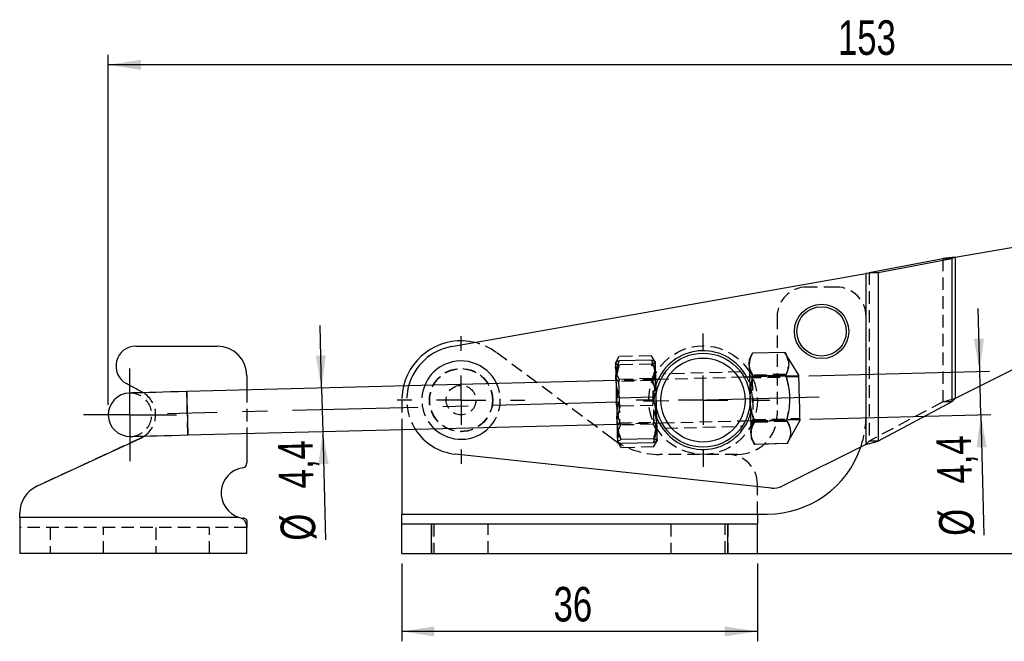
# Model space of a CAD drawing. Extents: x 48 to 403, y 78 to 251.
# Tile 4 of 21: x 56 to 155, y 188 to 251. Entities that reach past the tile are written whole.
import ezdxf

# ---------------------------------------------------------------- set-up
doc = ezdxf.new("R2010")
doc.units = 0
doc.linetypes.add('CENTERX2', pattern=[20.32, 12.7, -2.54, 2.54, -2.54])
doc.linetypes.add('HIDDEN', pattern=[1.905, 1.27, -0.635])
doc.layers.get('0').update_dxf_attribs({"linetype": 'CONTINUOUS'})
doc.layers.add('FORMATO', color=179, linetype='CONTINUOUS')
doc.styles.add('SLDTEXTSTYLE0', font='TXT', dxfattribs={"width": 0.75})
doc.dimstyles.new('SLDDIMSTYLE0', dxfattribs={"dimtxt": 3.5, "dimasz": 3.302, "dimexe": 0, "dimexo": 0.0625, "dimgap": 0.875, "dimtad": 1, "dimdec": 0, "dimrnd": 1e-09, "dimzin": 12, "dimtxsty": 'SLDTEXTSTYLE0', "dimsah": 1, "dimcen": 0.09, "dimazin": 3, "dimtfac": 1, "dimtofl": 0, "dimtmove": 0, "dimatfit": 3, "dimtolj": 1, "dimtzin": 12})
doc.dimstyles.new('SLDDIMSTYLE1', dxfattribs={"dimtxt": 3.5, "dimasz": 3.302, "dimexe": 0, "dimexo": 0.0625, "dimgap": 0.875, "dimtad": 1, "dimdec": 3, "dimrnd": 1e-09, "dimzin": 12, "dimtxsty": 'SLDTEXTSTYLE0', "dimsah": 1, "dimcen": 0.09, "dimazin": 3, "dimtfac": 1, "dimtdec": 3, "dimtofl": 0, "dimtmove": 0, "dimatfit": 3, "dimtolj": 1, "dimtzin": 12})
doc.dimstyles.new('SLDDIMSTYLE2', dxfattribs={"dimtxt": 3.5, "dimasz": 3.302, "dimexe": 0, "dimexo": 0.0625, "dimgap": 0.875, "dimtad": 1, "dimdec": 3, "dimrnd": 1e-09, "dimzin": 12, "dimtxsty": 'SLDTEXTSTYLE0', "dimsah": 1, "dimcen": 0.09, "dimazin": 3, "dimtfac": 1, "dimtdec": 3, "dimtmove": 0, "dimatfit": 3, "dimtolj": 1, "dimtzin": 12})

# ---------------------------------------------------------------- blocks, each defined once
blk = doc.blocks.new('_D')
at = {"layer": 'FORMATO'}
for p, q in [((195.549, 234.006), (230.608, 234.006)), ((229.608, 234.006), (229.608, 197.023)), ((128.259, 197.023), (230.608, 197.023))]:
    blk.add_line(p, q, dxfattribs=at)
for points in [[(229.608, 234.006), (229.1, 230.704), (230.116, 230.704)], [(229.608, 197.023), (230.116, 200.325), (229.1, 200.325)]]:
    blk.add_solid(points, dxfattribs=at)
at = {"layer": 'FORMATO', "insert": (225.096, 211.598), "char_height": 3.5, "attachment_point": 1, "rotation": 90, "style": 'SLDTEXTSTYLE0'}
blk.add_mtext('37', dxfattribs=at)
blk = doc.blocks.new('_D_1')
at = {"layer": 'FORMATO'}
for p, q in [((64.54, 212.085), (64.54, 247.529)), ((217.331, 222.582), (217.331, 247.529)), ((217.331, 246.529), (64.54, 246.529))]:
    blk.add_line(p, q, dxfattribs=at)
for points in [[(64.54, 246.529), (67.842, 246.021), (67.842, 247.037)], [(217.331, 246.529), (214.029, 247.037), (214.029, 246.021)]]:
    blk.add_solid(points, dxfattribs=at)
at = {"layer": 'FORMATO', "insert": (138.419, 251.041), "char_height": 3.5, "attachment_point": 1, "style": 'SLDTEXTSTYLE0'}
blk.add_mtext('153', dxfattribs=at)
blk = doc.blocks.new('_D_2')
at = {"layer": 'FORMATO'}
for p, q in [((94.259, 196.023), (94.259, 188.133)), ((130.259, 196.023), (130.259, 188.133)), ((130.259, 189.133), (94.259, 189.133))]:
    blk.add_line(p, q, dxfattribs=at)
for points in [[(94.259, 189.133), (97.561, 188.625), (97.561, 189.641)], [(130.259, 189.133), (126.957, 189.641), (126.957, 188.625)]]:
    blk.add_solid(points, dxfattribs=at)
at = {"layer": 'FORMATO', "insert": (109.627, 193.645), "char_height": 3.5, "attachment_point": 1, "style": 'SLDTEXTSTYLE0'}
blk.add_mtext('36', dxfattribs=at)
blk = doc.blocks.new('_D_3')
at = {"layer": 'FORMATO'}
for p, q in [((152.77, 215.483), (152.608, 221.831)), ((135.462, 215.041), (153.77, 215.509)), ((152.882, 211.085), (152.77, 215.483)), ((135.574, 210.643), (153.882, 211.11)), ((152.882, 211.085), (153.194, 198.89))]:
    blk.add_line(p, q, dxfattribs=at)
for points in [[(152.77, 215.483), (153.193, 218.797), (152.178, 218.771)], [(152.882, 211.085), (152.459, 207.771), (153.474, 207.797)]]:
    blk.add_solid(points, dxfattribs=at)
at = {"layer": 'FORMATO', "char_height": 3.5, "attachment_point": 1, "rotation": 91.46306, "style": 'SLDTEXTSTYLE0'}
for s, insert in [('4,4', (148.495, 204.05)), ('%%c', (148.683, 198.775))]:
    blk.add_mtext(s, dxfattribs=dict(at, insert=insert))
blk = doc.blocks.new('_D_4')
at = {"layer": 'FORMATO'}
for p, q in [((86.14, 213.781), (85.978, 220.129)), ((86.14, 213.781), (86.253, 209.383)), ((86.253, 209.383), (86.533, 198.403))]:
    blk.add_line(p, q, dxfattribs=at)
for points in [[(86.14, 213.781), (86.564, 217.095), (85.548, 217.069)], [(86.253, 209.383), (85.829, 206.069), (86.845, 206.095)]]:
    blk.add_solid(points, dxfattribs=at)
at = {"layer": 'FORMATO', "char_height": 3.5, "attachment_point": 1, "rotation": 91.46306, "style": 'SLDTEXTSTYLE0'}
for s, insert in [('4,4', (81.835, 203.563)), ('%%c', (82.023, 198.287))]:
    blk.add_mtext(s, dxfattribs=dict(at, insert=insert))
blk = doc.blocks.new('SW_CENTERMARKSYMBOL_0')
at = {"layer": 'FORMATO', "color": 0}
for p, q in [((0, 5), (0, 6.7625)), ((0, 0), (0, 2.5)), ((-5, 0), (-6.7625, 0)), ((0, 0), (-2.5, 0)), ((0, 0), (0, -2.5)), ((0, 0), (2.5, 0)), ((5, 0), (6.7625, 0)), ((0, -5), (0, -6.7625))]:
    blk.add_line(p, q, dxfattribs=at)
blk = doc.blocks.new('SW_CENTERMARKSYMBOL_1')
at = {"layer": 'FORMATO', "color": 0}
for p, q in [((0, 5), (0, 6.46875)), ((0, 0), (0, 2.5)), ((-5, 0), (-6.46875, 0)), ((0, 0), (-2.5, 0)), ((0, 0), (0, -2.5)), ((0, 0), (2.5, 0)), ((5, 0), (6.46875, 0)), ((0, -5), (0, -6.46875))]:
    blk.add_line(p, q, dxfattribs=at)
blk = doc.blocks.new('SW_CENTERMARKSYMBOL_2')
at = {"layer": 'FORMATO', "color": 0}
for p, q in [((0, 2.5), (0, 4.7)), ((0, 0), (0, 2.5)), ((-2.5, 0), (-4.7, 0)), ((0, 0), (-2.5, 0)), ((0, 0), (0, -2.5)), ((0, 0), (2.5, 0)), ((2.5, 0), (4.7, 0)), ((0, -2.5), (0, -4.7))]:
    blk.add_line(p, q, dxfattribs=at)

msp = doc.modelspace()

# ---------------------------------------------------------------- linework, layer by layer
at = {"color": 7, "linetype": 'CONTINUOUS'}
for p, q in [((150.291, 227.0316), (156.9721, 228.2097)), ((141.5707, 225.5027), (149.0426, 226.9048)), ((142.477, 225.5027), (149.949, 226.9048)), ((150.291, 227.0316), (149.0426, 226.9048)), ((150.291, 227.0316), (149.0426, 226.9048)), ((149.0426, 226.9048), (149.949, 226.9048)), ((150.291, 227.0316), (149.949, 226.9048)), ((149.949, 226.9048), (149.949, 212.3777)), ((150.291, 227.0316), (150.291, 212.7362)), ((99.3037, 217.9835), (141.2286, 225.376)), ((142.477, 225.5027), (141.2286, 225.376)), ((141.2286, 225.376), (141.2286, 208.0547)), ((141.5707, 225.5027), (142.477, 225.5027)), ((142.477, 225.5027), (142.477, 208.4132)), ((67.3405, 218.0375), (75.5728, 218.0375)), ((133.0433, 217.3989), (129.7589, 217.315)), ((134.4602, 215.0835), (133.0433, 217.3989)), ((119.5336, 216.6261), (116.2492, 216.5422)), ((129.7589, 217.315), (129.4176, 216.6873)), ((156.6363, 215.8998), (150.291, 212.7362)), ((115.9429, 214.5426), (72.4821, 213.4325)), ((78.5728, 215.0375), (78.5728, 213.5881)), ((120.48, 214.6584), (119.9416, 214.6447)), ((129.4635, 214.8879), (128.9251, 214.8741)), ((133.1023, 215.0903), (129.8179, 215.0064)), ((67.9798, 213.3706), (66.377, 214.2399)), ((68.0692, 213.3198), (67.9798, 213.3706)), ((119.6301, 212.8507), (116.3457, 212.7668)), ((149.949, 212.3777), (142.477, 208.4132)), ((149.949, 212.3777), (150.291, 212.7362)), ((129.0375, 210.4756), (129.5759, 210.4893)), ((133.2202, 210.473), (129.9358, 210.3891)), ((133.2792, 208.1643), (134.576, 210.5491)), ((72.5945, 209.034), (116.0553, 210.144)), ((94.2588, 209.5873), (94.2588, 201.0229)), ((120.054, 210.2461), (120.5924, 210.2599)), ((57.3091, 203.8382), (67.8354, 208.7271)), ((67.8354, 208.7271), (68.1815, 208.9213)), ((78.5728, 209.1867), (78.5728, 206.2155)), ((119.7371, 208.6609), (116.4527, 208.5771)), ((129.6218, 208.6899), (129.9948, 208.0804)), ((141.2286, 208.0547), (142.477, 208.4132)), ((119.7477, 208.2465), (116.4633, 208.1626)), ((133.2792, 208.1643), (129.9948, 208.0804)), ((141.2286, 208.0547), (132.7841, 203.8444)), ((131.6772, 203.6458), (99.6689, 207.0987)), ((55.5728, 200.6729), (55.5728, 201.1174)), ((55.5728, 200.6729), (55.5728, 197.0229)), ((77.8024, 200.6729), (55.5728, 200.6729)), ((78.1534, 200.5264), (77.8024, 200.6729)), ((78.1534, 200.6327), (78.1534, 200.5264)), ((78.5728, 200.3968), (78.5728, 199.6653)), ((94.2588, 200.0229), (94.2588, 201.0229)), ((94.2588, 201.0229), (130.2588, 201.0229)), ((130.2588, 201.0229), (130.2588, 200.0229)), ((130.2588, 201.0229), (131.2588, 201.0229)), ((78.5728, 197.0229), (78.5728, 199.6653)), ((94.2588, 197.0229), (94.2588, 200.0229)), ((94.2588, 200.0229), (97.2588, 200.0229)), ((97.2588, 197.0229), (97.2588, 200.0229)), ((97.2588, 200.0229), (127.2588, 200.0229)), ((127.2588, 197.0229), (127.2588, 200.0229)), ((127.2588, 200.0229), (130.2588, 200.0229)), ((130.2588, 197.0229), (130.2588, 200.0229)), ((78.5728, 197.0229), (55.5728, 197.0229)), ((94.2588, 197.0229), (97.2588, 197.0229)), ((97.2588, 197.0229), (127.2588, 197.0229)), ((127.2588, 197.0229), (130.2588, 197.0229))]:
    msp.add_line(p, q, dxfattribs=at)
at = {"color": 7, "linetype": 'HIDDEN'}
for p, q in [((149.0426, 226.9048), (149.0426, 212.3777)), ((149.949, 226.9048), (149.949, 212.3777)), ((150.291, 227.0316), (150.291, 212.7362)), ((141.2286, 225.376), (141.2286, 208.0547)), ((141.5707, 225.5027), (141.5707, 208.4132)), ((142.477, 225.5027), (142.477, 208.4132)), ((138.2588, 224.0229), (135.2588, 224.0229)), ((132.2588, 221.0229), (132.2588, 211.067)), ((141.2588, 211.0229), (141.2588, 221.0229)), ((115.5956, 208.6457), (103.8374, 217.383)), ((133.0433, 217.3978), (129.7589, 217.3139)), ((116.2383, 216.9697), (115.897, 216.342)), ((119.5227, 217.0536), (116.2383, 216.9697)), ((119.8957, 216.4441), (119.5227, 217.0536)), ((119.5442, 216.2116), (116.2598, 216.1277)), ((128.584, 215.4156), (120.8015, 215.2168)), ((116.2054, 214.4492), (115.936, 214.8137)), ((119.9416, 214.6447), (115.9429, 214.5426)), ((119.6843, 214.5381), (116.2054, 214.4492)), ((119.5817, 214.7449), (116.2973, 214.6611)), ((119.9347, 214.9159), (119.6843, 214.5381)), ((128.9251, 214.8741), (120.48, 214.6584)), ((129.726, 214.7946), (129.4566, 215.1591)), ((134.4619, 215.0156), (129.4635, 214.8879)), ((134.4645, 214.9156), (129.726, 214.7946)), ((133.1001, 215.1771), (129.8157, 215.0933)), ((133.1045, 215.0023), (129.8201, 214.9184)), ((66.377, 214.2399), (67.9798, 213.3706)), ((78.5728, 213.5881), (78.5728, 209.1867)), ((94.2588, 212.567), (94.2588, 209.5873)), ((149.0426, 212.3777), (141.5707, 208.4132)), ((149.0426, 212.3777), (150.291, 212.7362)), ((149.0426, 212.3777), (150.291, 212.7362)), ((149.949, 212.3777), (149.0426, 212.3777)), ((119.6512, 212.0219), (116.3668, 211.938)), ((116.3126, 210.2506), (119.7915, 210.3395)), ((119.7915, 210.3395), (120.0609, 209.975)), ((120.5924, 210.2599), (129.0375, 210.4756)), ((129.5759, 210.4893), (134.5742, 210.617)), ((129.5828, 210.2181), (129.8332, 210.5959)), ((129.8332, 210.5959), (134.5717, 210.717)), ((129.9251, 210.3613), (129.938, 210.3022)), ((133.218, 210.561), (129.9336, 210.4771)), ((133.2224, 210.3861), (129.938, 210.3022)), ((133.2224, 210.3861), (133.2323, 210.4458)), ((116.0553, 210.144), (120.054, 210.2461)), ((116.0622, 209.8728), (116.3126, 210.2506)), ((119.6996, 210.1276), (116.4152, 210.0438)), ((120.938, 209.7185), (128.7181, 209.9172)), ((67.8354, 208.7271), (57.3091, 203.8382)), ((116.1008, 208.3607), (116.1012, 208.3446)), ((116.1012, 208.3446), (116.4742, 207.7351)), ((119.7586, 207.819), (120.0999, 208.4467)), ((120.0995, 208.4629), (120.0999, 208.4467)), ((141.2286, 208.0547), (141.5707, 208.4132)), ((142.477, 208.4132), (141.5707, 208.4132)), ((119.7586, 207.819), (116.4742, 207.7351)), ((133.2791, 208.1654), (129.9947, 208.0815)), ((133.2791, 208.1654), (133.3035, 208.2213)), ((128.2588, 207.067), (120.3671, 207.067)), ((130.2588, 201.0229), (130.2588, 204.067)), ((77.8024, 200.6729), (55.5728, 200.6729)), ((94.2588, 201.0229), (130.2588, 201.0229)), ((78.5728, 199.6729), (55.5728, 199.6729)), ((58.6728, 199.6729), (58.6728, 197.0229)), ((64.0728, 197.0229), (64.0728, 199.6729)), ((69.3728, 199.6729), (69.3728, 197.0229)), ((74.7728, 197.0229), (74.7728, 199.6729)), ((78.5728, 199.6653), (78.5728, 199.6729)), ((97.2588, 200.0229), (97.2588, 197.0229)), ((97.5088, 200.0229), (97.5088, 197.0229)), ((103.0088, 197.0229), (103.0088, 200.0229)), ((121.5088, 200.0229), (121.5088, 197.0229)), ((127.0088, 197.0229), (127.0088, 200.0229)), ((127.2588, 200.0229), (127.2588, 197.0229))]:
    msp.add_line(p, q, dxfattribs=at)
at = {"color": 7, "linetype": 'CONTINUOUS', "flags": 128}
for points in [[(115.8974, 216.3258), (115.8971, 216.3386), (115.8985, 216.283), (115.9016, 216.16), (115.9064, 215.9717), (115.9128, 215.7213), (115.9207, 215.4132), (115.9299, 215.0524), (115.9403, 214.6454)], [(119.8961, 216.428), (119.8958, 216.4407), (119.8972, 216.3852), (119.9003, 216.2622), (119.9051, 216.0739), (119.9115, 215.8235), (119.9194, 215.5153), (119.9286, 215.1546), (119.939, 214.7475)], [(129.4176, 216.6873), (129.4184, 216.6531), (129.421, 216.5511), (129.4253, 216.3829), (129.4313, 216.1516)], [(129.4313, 216.1516), (129.4387, 215.861), (129.4475, 215.5161), (129.4575, 215.1229), (129.4686, 214.688), (129.4806, 214.2188), (129.4933, 213.7235), (129.5064, 213.2105), (129.5197, 212.6886)], [(115.9403, 214.6454), (115.9517, 214.1989), (115.9639, 213.7207), (115.9767, 213.2189), (115.9899, 212.7022), (116.0033, 212.1793), (116.0166, 211.6592), (116.0296, 211.1508), (116.042, 210.6628)], [(119.939, 214.7475), (119.9504, 214.3011), (119.9626, 213.8228), (119.9754, 213.3211), (119.9886, 212.8043), (120.002, 212.2814), (120.0153, 211.7613), (120.0283, 211.2529), (120.0407, 210.765)], [(134.576, 210.5491), (134.5744, 210.6102), (134.5698, 210.7902), (134.5624, 211.0795), (134.5526, 211.4624), (134.541, 211.9183), (134.5281, 212.4226), (134.5147, 212.9481), (134.5015, 213.4665), (134.4891, 213.9499), (134.4783, 214.3721), (134.4697, 214.7105), (134.4637, 214.9468), (134.4606, 215.0682), (134.4602, 215.0835)], [(72.4821, 213.4325), (71.657, 213.4115), (70.8486, 213.3908), (70.0735, 213.371), (69.3474, 213.3525), (68.6852, 213.3356), (68.1002, 213.3206), (67.6044, 213.308), (67.208, 213.2978), (66.9189, 213.2904), (66.743, 213.286), (66.684, 213.2844)], [(129.5197, 212.6886), (129.533, 212.1667), (129.5461, 211.6537), (129.5588, 211.1584), (129.5708, 210.6893), (129.5819, 210.2544), (129.5919, 209.8611), (129.6007, 209.5162), (129.6081, 209.2256)], [(116.042, 210.6628), (116.0538, 210.2036), (116.0646, 209.781), (116.0742, 209.4022), (116.0826, 209.0737), (116.0896, 208.8012), (116.095, 208.5893), (116.0988, 208.4416), (116.1008, 208.3607)], [(120.0407, 210.765), (120.0525, 210.3057), (120.0632, 209.8831), (120.0729, 209.5043), (120.0813, 209.1759), (120.0883, 208.9034), (120.0937, 208.6914), (120.0975, 208.5438), (120.0995, 208.4629)], [(66.7963, 208.8859), (66.8554, 208.8874), (67.0312, 208.8919), (67.3203, 208.8993), (67.7168, 208.9094), (68.2125, 208.9221), (68.7975, 208.937), (69.4598, 208.9539), (70.1858, 208.9725), (70.9609, 208.9923), (71.7693, 209.0129), (72.5945, 209.034)], [(129.6081, 209.2256), (129.6141, 208.9943), (129.6183, 208.8262), (129.621, 208.7241), (129.6218, 208.6899)]]:
    msp.add_lwpolyline(points, dxfattribs=at)
at = {"color": 7, "linetype": 'HIDDEN', "flags": 128}
for points in [[(116.2054, 214.4492), (116.2064, 214.4106), (116.2103, 214.2549), (116.2171, 213.9884), (116.2264, 213.6267), (116.2375, 213.1907), (116.2499, 212.706), (116.2628, 212.2005), (116.2755, 211.7037), (116.2872, 211.2445), (116.2973, 210.8495), (116.3052, 210.5417), (116.3103, 210.339), (116.3125, 210.2532), (116.3126, 210.2506)], [(119.6893, 214.3437), (119.6853, 214.4995), (119.6843, 214.5381)], [(119.7915, 210.3395), (119.7915, 210.342), (119.7893, 210.4279), (119.7841, 210.6306), (119.7762, 210.9384), (119.7662, 211.3334), (119.7544, 211.7926), (119.7417, 212.2894), (119.7288, 212.7948), (119.7164, 213.2796), (119.7053, 213.7155), (119.6961, 214.0772), (119.6893, 214.3437)], [(119.9226, 213.8364), (120.1212, 214.4361), (120.2141, 214.6517)], [(129.726, 214.7946), (129.7275, 214.7336), (129.7321, 214.5541), (129.7394, 214.2666), (129.7491, 213.8878), (129.7606, 213.4397), (129.7731, 212.9483), (129.786, 212.4422), (129.7986, 211.9508), (129.81, 211.5027), (129.8197, 211.1239), (129.8271, 210.8364), (129.8316, 210.6569), (129.8332, 210.5959)], [(72.5945, 209.034), (72.5929, 209.0933), (72.5885, 209.2679), (72.5813, 209.5485), (72.5718, 209.9199), (72.5605, 210.3622), (72.548, 210.8514), (72.535, 211.3611), (72.5222, 211.864), (72.5102, 212.3329), (72.4997, 212.7425), (72.4914, 213.0707), (72.4855, 213.2999), (72.4825, 213.4177), (72.4825, 213.4177), (72.4855, 213.2999), (72.4914, 213.0707), (72.4997, 212.7425), (72.5102, 212.3329), (72.5222, 211.864), (72.535, 211.3611), (72.548, 210.8514), (72.5605, 210.3622), (72.5718, 209.9199), (72.5813, 209.5485), (72.5885, 209.2679), (72.5929, 209.0933), (72.5945, 209.034)], [(94.4307, 213.9931), (94.3237, 213.4478), (94.2588, 212.567)], [(119.7649, 212.3189), (119.7734, 212.9498), (119.7798, 213.0248)], [(120.3264, 210.2531), (120.1212, 210.6979), (119.9382, 211.2397)]]:
    msp.add_lwpolyline(points, dxfattribs=at)
at = {"color": 8, "linetype": 'CONTINUOUS', "flags": 128}
msp.add_lwpolyline([(72.4821, 213.4325), (72.4825, 213.4177), (72.4855, 213.2999), (72.4914, 213.0707), (72.4997, 212.7425), (72.5102, 212.3329), (72.5222, 211.864), (72.535, 211.3611), (72.548, 210.8514), (72.5605, 210.3622), (72.5718, 209.9199), (72.5813, 209.5485), (72.5885, 209.2679), (72.5929, 209.0933), (72.5945, 209.034)], dxfattribs=at)
at = {"color": 7, "linetype": 'CONTINUOUS'}
for centre, radius in [((136.7588, 219.5229), 2.75), ((136.7588, 219.5229), 2.5), ((124.7588, 212.567), 4.7625), ((124.7588, 212.567), 4.2625)]:
    msp.add_circle(centre, radius, dxfattribs=at)
at = {"color": 7, "linetype": 'HIDDEN'}
for centre, radius in [((124.7588, 212.567), 5.5), ((100.2588, 212.567), 3.2), ((100.2588, 212.567), 3.175), ((100.2588, 212.567), 1.5)]:
    msp.add_circle(centre, radius, dxfattribs=at)
for centre, radius, start, end in [((135.2588, 221.0229), 3, 90, 180), ((138.2588, 221.0229), 3, 0, 90), ((100.2588, 212.567), 6, 53.384809, 76.443536), ((124.7588, 212.567), 5, 0, 27.566945), ((100.2588, 212.567), 5.5, 164.828629, 212.376051), ((100.2588, 212.567), 3.9688, 158.090231, 226.856756), ((100.2588, 212.567), 3.9688, 316.069373, 24.835897), ((66.7402, 211.0852), 2.2, 271.463064, 91.463064), ((66.7402, 211.0852), 2.6, 303.667307, 59.258834), ((124.7588, 212.567), 5, 335.359183, 0), ((128.2588, 211.067), 4, 270, 0), ((131.2588, 211.0229), 10, 341.225317, 0), ((120.3671, 215.067), 8, 233.384809, 270), ((127.2588, 204.067), 3, 0, 90)]:
    msp.add_arc(centre, radius, start, end, dxfattribs=at)
at = {"color": 7, "linetype": 'CONTINUOUS'}
for centre, radius, start, end in [((100.2588, 212.567), 6, 76.443536, 166.250018), ((67.3405, 216.0165), 2.021, 90, 241.52583), ((75.5728, 215.0375), 3, 0, 90), ((100.2588, 212.567), 5.5, 100.000001, 164.828629), ((124.7588, 212.567), 5, 27.566945, 155.359183), ((100.2588, 212.567), 3.9688, 24.835897, 120.866566), ((100.2588, 212.567), 3.9687, 120.866566, 158.090231), ((66.7402, 211.0852), 2.2, 91.463064, 271.463064), ((124.7588, 212.567), 5, 207.566945, 335.359183), ((100.2588, 212.567), 5.5, 212.376051, 263.842948), ((100.2588, 212.567), 3.9688, 226.856756, 316.069373), ((131.2588, 211.0229), 10, 270, 341.225317), ((78.5728, 203.1561), 2.6, 99.281799, 252.764996), ((78.0728, 206.2155), 0.5, 279.281799, 0), ((58.5728, 201.1174), 3, 114.912156, 180), ((131.8917, 205.6343), 2, 263.842948, 296.5)]:
    msp.add_arc(centre, radius, start, end, dxfattribs=at)
for points, knots in [([(133.0433, 217.3989), (133.1516, 217.2012), (133.3705, 216.8014), (133.4621, 216.2032), (133.3648, 215.6266), (133.1903, 215.2701), (133.1023, 215.0903)], [0, 0, 0, 0, 0.2645953, 0.5349276, 0.7653326, 1, 1, 1, 1]), ([(116.2492, 216.5422), (116.1503, 216.506), (115.9505, 216.4329), (115.9152, 216.3617), (115.8974, 216.3258)], [0, 0, 0, 0, 0.495458, 1, 1, 1, 1]), ([(115.9403, 214.6454), (115.9396, 214.6901), (115.9342, 215.029), (115.9958, 215.6699), (116.1643, 216.2496), (116.2492, 216.5422)], [0, 0, 0, 0, 0.0700475, 0.5307625, 1, 1, 1, 1]), ([(119.5336, 216.6261), (119.6413, 216.322), (119.8586, 215.7084), (119.912, 215.0698), (119.939, 214.7475)], [0, 0, 0, 0, 0.4954579, 1, 1, 1, 1]), ([(119.8961, 216.428), (119.8955, 216.4329), (119.8914, 216.47), (119.8116, 216.5381), (119.6269, 216.5966), (119.5336, 216.6261)], [0, 0, 0, 0, 0.0700474, 0.5307622, 1, 1, 1, 1]), ([(129.4313, 216.1516), (129.431, 216.1789), (129.4289, 216.3862), (129.4969, 216.7789), (129.6711, 217.1352), (129.7589, 217.315)], [0, 0, 0, 0, 0.0700473, 0.5307623, 1, 1, 1, 1]), ([(129.8179, 215.0064), (129.7133, 215.1913), (129.5021, 215.5645), (129.455, 215.9547), (129.4313, 216.1516)], [0, 0, 0, 0, 0.4954578, 1, 1, 1, 1]), ([(116.3457, 212.7668), (116.238, 213.0708), (116.0207, 213.6845), (115.9673, 214.3231), (115.9403, 214.6454)], [0, 0, 0, 0, 0.495458, 1, 1, 1, 1]), ([(119.939, 214.7475), (119.9397, 214.7028), (119.9451, 214.3639), (119.8835, 213.723), (119.7151, 213.1433), (119.6301, 212.8507)], [0, 0, 0, 0, 0.0700475, 0.5307624, 1, 1, 1, 1]), ([(129.5197, 212.6886), (129.5238, 212.9917), (129.5321, 213.6023), (129.6624, 214.3756), (129.7769, 214.8401), (129.8179, 215.0064)], [0, 0, 0, 0, 0.3875159, 0.7807764, 1, 1, 1, 1]), ([(133.1023, 215.0903), (133.1519, 214.9263), (133.3153, 214.386), (133.5034, 213.4345), (133.5591, 212.0352), (133.3468, 211.0564), (133.2202, 210.473)], [0, 0, 0, 0, 0.1096911, 0.3614799, 0.6193405, 1, 1, 1, 1]), ([(116.042, 210.6628), (116.0469, 210.9379), (116.0566, 211.492), (116.1887, 212.1941), (116.3043, 212.6159), (116.3457, 212.7668)], [0, 0, 0, 0, 0.3875156, 0.7807762, 1, 1, 1, 1]), ([(119.6301, 212.8507), (119.6791, 212.7021), (119.8148, 212.2904), (119.9831, 211.5961), (120.0214, 211.0432), (120.0407, 210.765)], [0, 0, 0, 0, 0.2192242, 0.6070736, 1, 1, 1, 1]), ([(129.9358, 210.3891), (129.776, 210.9651), (129.5661, 211.7216), (129.5286, 212.5024), (129.5197, 212.6886)], [0, 0, 0, 0, 0.7614488, 1, 1, 1, 1]), ([(116.4527, 208.5771), (116.2942, 209.0994), (116.0861, 209.7854), (116.0505, 210.4938), (116.042, 210.6628)], [0, 0, 0, 0, 0.7614488, 1, 1, 1, 1]), ([(120.0407, 210.765), (120.0409, 210.5957), (120.0415, 209.8864), (119.8687, 209.1907), (119.7371, 208.6609)], [0, 0, 0, 0, 0.2385515, 1, 1, 1, 1]), ([(129.6081, 209.2256), (129.6079, 209.253), (129.6058, 209.4603), (129.6738, 209.8529), (129.848, 210.2093), (129.9358, 210.3891)], [0, 0, 0, 0, 0.07004752, 0.53076225, 1, 1, 1, 1]), ([(133.2202, 210.473), (133.3285, 210.2752), (133.5474, 209.8755), (133.639, 209.2772), (133.5417, 208.7006), (133.3672, 208.3442), (133.2792, 208.1643)], [0, 0, 0, 0, 0.2645951, 0.5349274, 0.7653326, 1, 1, 1, 1]), ([(116.1008, 208.3607), (116.1011, 208.3656), (116.1034, 208.4029), (116.1796, 208.475), (116.3611, 208.5428), (116.4527, 208.5771)], [0, 0, 0, 0, 0.0700478, 0.5307626, 1, 1, 1, 1]), ([(116.4633, 208.1626), (116.3626, 208.1937), (116.1594, 208.2565), (116.1205, 208.3258), (116.1008, 208.3607)], [0, 0, 0, 0, 0.495458, 1, 1, 1, 1]), ([(119.7371, 208.6609), (119.8378, 208.6298), (120.041, 208.5671), (120.0799, 208.4978), (120.0995, 208.4629)], [0, 0, 0, 0, 0.4954576, 1, 1, 1, 1]), ([(120.0995, 208.4629), (120.0992, 208.4579), (120.0969, 208.4207), (120.0207, 208.3485), (119.8392, 208.2807), (119.7477, 208.2465)], [0, 0, 0, 0, 0.0700474, 0.5307622, 1, 1, 1, 1]), ([(129.9948, 208.0804), (129.8902, 208.2654), (129.679, 208.6386), (129.6319, 209.0288), (129.6081, 209.2256)], [0, 0, 0, 0, 0.4954579, 1, 1, 1, 1]), ([(78.5728, 200.3968), (78.568, 200.4105), (78.5582, 200.4383), (78.5188, 200.4912), (78.3924, 200.5829), (78.2552, 200.6115), (78.1534, 200.6327)], [0, 0, 0, 0, 0.0881451, 0.1802619, 0.3926549, 1, 1, 1, 1]), ([(78.5728, 199.6653), (78.5623, 199.7597), (78.5426, 199.9367), (78.4574, 200.1818), (78.3322, 200.3868), (78.2122, 200.4805), (78.1534, 200.5264)], [0, 0, 0, 0, 0.2923152, 0.5480137, 0.7787128, 1, 1, 1, 1])]:
    msp.add_open_spline(points, degree=3, knots=knots, dxfattribs=at)
at = {"color": 7, "linetype": 'HIDDEN'}
for points, knots in [([(133.3665, 216.5729), (133.3502, 216.6653), (133.3008, 216.9467), (133.1468, 217.2165), (133.0433, 217.3978)], [0, 0, 0, 0, 0.3281356, 1, 1, 1, 1]), ([(115.8974, 216.3258), (115.8979, 216.3209), (115.9021, 216.2838), (115.9819, 216.2157), (116.1666, 216.1572), (116.2598, 216.1277)], [0, 0, 0, 0, 0.0700474, 0.5307626, 1, 1, 1, 1]), ([(115.9107, 215.8063), (115.9104, 215.8336), (115.9083, 216.0409), (115.9763, 216.4336), (116.1505, 216.7899), (116.2383, 216.9697)], [0, 0, 0, 0, 0.0700474, 0.5307622, 1, 1, 1, 1]), ([(119.5227, 217.0536), (119.6273, 216.8687), (119.8385, 216.4954), (119.8856, 216.1053), (119.9094, 215.9084)], [0, 0, 0, 0, 0.4954581, 1, 1, 1, 1]), ([(119.5442, 216.2116), (119.6432, 216.2478), (119.8429, 216.3209), (119.8783, 216.3921), (119.8961, 216.428)], [0, 0, 0, 0, 0.495458, 1, 1, 1, 1]), ([(129.4302, 216.1945), (129.4299, 216.2208), (129.4281, 216.4202), (129.4913, 216.779), (129.6555, 217.1035), (129.7336, 217.258)], [0, 0, 0, 0, 0.0737623, 0.5589096, 1, 1, 1, 1]), ([(129.7589, 217.3139), (129.6641, 217.1169), (129.4726, 216.7191), (129.4459, 216.3123), (129.4324, 216.107)], [0, 0, 0, 0, 0.4954579, 1, 1, 1, 1]), ([(116.2973, 214.6611), (116.1927, 214.846), (115.9815, 215.2192), (115.9344, 215.6094), (115.9107, 215.8063)], [0, 0, 0, 0, 0.4954579, 1, 1, 1, 1]), ([(116.2598, 216.1277), (116.2185, 215.9768), (116.1039, 215.5587), (115.9713, 214.8568), (115.9612, 214.3026), (115.9562, 214.0237)], [0, 0, 0, 0, 0.2192242, 0.6070736, 1, 1, 1, 1]), ([(119.9549, 214.1259), (119.936, 214.4003), (119.898, 214.9532), (119.7302, 215.6476), (119.5932, 216.063), (119.5442, 216.2116)], [0, 0, 0, 0, 0.3875159, 0.7807763, 1, 1, 1, 1]), ([(119.9094, 215.9084), (119.9096, 215.881), (119.9117, 215.6738), (119.8437, 215.2811), (119.6696, 214.9247), (119.5817, 214.7449)], [0, 0, 0, 0, 0.0700477, 0.5307624, 1, 1, 1, 1]), ([(129.8157, 215.0933), (129.7112, 215.271), (129.5005, 215.6298), (129.4537, 216.0051), (129.4302, 216.1945)], [0, 0, 0, 0, 0.4954581, 1, 1, 1, 1]), ([(129.4324, 216.107), (129.4335, 216.0787), (129.4423, 215.8638), (129.5306, 215.4604), (129.723, 215.1002), (129.8201, 214.9184)], [0, 0, 0, 0, 0.0700471, 0.5307621, 1, 1, 1, 1]), ([(133.1045, 215.0023), (133.211, 215.2127), (133.3689, 215.5244), (133.386, 215.8432), (133.3916, 215.9468)], [0, 0, 0, 0, 0.67480326, 1, 1, 1, 1]), ([(115.9991, 212.3433), (116.0032, 212.6464), (116.0115, 213.257), (116.1418, 214.0303), (116.2563, 214.4948), (116.2973, 214.6611)], [0, 0, 0, 0, 0.3875159, 0.7807762, 1, 1, 1, 1]), ([(119.5817, 214.7449), (119.6311, 214.581), (119.7679, 214.127), (119.938, 213.3615), (119.9778, 212.7521), (119.9978, 212.4454)], [0, 0, 0, 0, 0.2192241, 0.6070736, 1, 1, 1, 1]), ([(129.5175, 212.776), (129.5216, 213.079), (129.5299, 213.6895), (129.6602, 214.4627), (129.7747, 214.927), (129.8157, 215.0933)], [0, 0, 0, 0, 0.3875159, 0.7807762, 1, 1, 1, 1]), ([(129.716, 214.4789), (129.7112, 214.4588), (129.636, 214.1441), (129.5367, 213.5184), (129.5269, 212.9082), (129.5219, 212.6012)], [0, 0, 0, 0, 0.0327906, 0.5132507, 1, 1, 1, 1]), ([(133.1001, 215.1771), (133.1497, 215.0132), (133.3131, 214.4731), (133.5012, 213.5217), (133.5569, 212.1228), (133.3445, 211.1443), (133.218, 210.561)], [0, 0, 0, 0, 0.1096911, 0.36148, 0.6193405, 1, 1, 1, 1]), ([(115.9562, 214.0237), (115.9647, 213.8547), (116.0003, 213.1463), (116.2084, 212.4603), (116.3668, 211.938)], [0, 0, 0, 0, 0.2385512, 1, 1, 1, 1]), ([(119.6512, 212.0219), (119.7828, 212.5516), (119.9556, 213.2473), (119.955, 213.9567), (119.9549, 214.1259)], [0, 0, 0, 0, 0.7614489, 1, 1, 1, 1]), ([(116.4152, 210.0438), (116.2554, 210.6198), (116.0455, 211.3762), (116.008, 212.157), (115.9991, 212.3433)], [0, 0, 0, 0, 0.7614488, 1, 1, 1, 1]), ([(119.9978, 212.4454), (119.9984, 212.2589), (120.0008, 211.4773), (119.8298, 210.7111), (119.6996, 210.1276)], [0, 0, 0, 0, 0.2385511, 1, 1, 1, 1]), ([(129.9336, 210.4771), (129.7737, 211.0529), (129.5638, 211.8092), (129.5264, 212.5898), (129.5175, 212.776)], [0, 0, 0, 0, 0.7614489, 1, 1, 1, 1]), ([(116.3668, 211.938), (116.2748, 211.6289), (116.0892, 211.005), (116.0684, 210.3644), (116.0579, 210.0412)], [0, 0, 0, 0, 0.495458, 1, 1, 1, 1]), ([(120.0566, 210.1433), (120.055, 210.188), (120.0432, 210.5268), (119.9488, 211.1636), (119.751, 211.734), (119.6512, 212.0219)], [0, 0, 0, 0, 0.0700473, 0.5307623, 1, 1, 1, 1]), ([(129.607, 209.2702), (129.6067, 209.2986), (129.6044, 209.5136), (129.6721, 209.921), (129.8459, 210.2906), (129.9336, 210.4771)], [0, 0, 0, 0, 0.0700474, 0.5307624, 1, 1, 1, 1]), ([(133.218, 210.561), (133.3264, 210.3557), (133.5457, 209.9407), (133.6379, 209.3199), (133.5411, 208.7216), (133.367, 208.352), (133.2791, 208.1654)], [0, 0, 0, 0, 0.2645952, 0.5349275, 0.7653326, 1, 1, 1, 1]), ([(116.0579, 210.0412), (116.0595, 209.9965), (116.0714, 209.6577), (116.1657, 209.0209), (116.3635, 208.4504), (116.4633, 208.1626)], [0, 0, 0, 0, 0.0700475, 0.5307623, 1, 1, 1, 1]), ([(116.0876, 208.8803), (116.0873, 208.9077), (116.0852, 209.1149), (116.1532, 209.5076), (116.3274, 209.864), (116.4152, 210.0438)], [0, 0, 0, 0, 0.0700476, 0.5307624, 1, 1, 1, 1]), ([(119.6996, 210.1276), (119.8042, 209.9427), (120.0154, 209.5695), (120.0625, 209.1793), (120.0863, 208.9824)], [0, 0, 0, 0, 0.495458, 1, 1, 1, 1]), ([(119.7477, 208.2465), (119.8397, 208.5556), (120.0253, 209.1795), (120.0461, 209.8201), (120.0566, 210.1433)], [0, 0, 0, 0, 0.4954578, 1, 1, 1, 1]), ([(129.938, 210.3022), (129.8428, 210.1193), (129.6506, 209.7502), (129.6231, 209.373), (129.6092, 209.1827)], [0, 0, 0, 0, 0.495458, 1, 1, 1, 1]), ([(116.4742, 207.7351), (116.3696, 207.92), (116.1584, 208.2932), (116.1113, 208.6834), (116.0876, 208.8803)], [0, 0, 0, 0, 0.4954581, 1, 1, 1, 1]), ([(120.0863, 208.9824), (120.0865, 208.9551), (120.0886, 208.7478), (120.0206, 208.3551), (119.8464, 207.9988), (119.7586, 207.819)], [0, 0, 0, 0, 0.0700473, 0.5307622, 1, 1, 1, 1]), ([(129.9947, 208.0815), (129.89, 208.2735), (129.6785, 208.661), (129.631, 209.0659), (129.607, 209.2702)], [0, 0, 0, 0, 0.4954579, 1, 1, 1, 1]), ([(129.6092, 209.1827), (129.6103, 209.1565), (129.6187, 208.9572), (129.7002, 208.6021), (129.8807, 208.2864), (129.9666, 208.1361)], [0, 0, 0, 0, 0.073762, 0.5589093, 1, 1, 1, 1])]:
    msp.add_open_spline(points, degree=3, knots=knots, dxfattribs=at)
at = {"layer": 'FORMATO', "linetype": 'CENTERX2'}
msp.add_line((136.5174, 212.8673), (70.5389, 211.1822), dxfattribs=at)

# ---------------------------------------------------------------- block references
at = {"layer": 'FORMATO'}
for name, p in [('SW_CENTERMARKSYMBOL_0', (124.7588, 212.567)), ('SW_CENTERMARKSYMBOL_1', (100.2588, 212.567)), ('SW_CENTERMARKSYMBOL_2', (66.7402, 211.0852))]:
    msp.add_blockref(name, p, dxfattribs=at)

# ---------------------------------------------------------------- dimensions: what is measured, and where the dimension line sits
for base, p1, p2, dimstyle, picture, middle in [((64.5402, 246.5295), (217.3314, 221.582), (64.5402, 211.0852), 'SLDDIMSTYLE0', '_D_1', (142.2984, 246.5295)), ((94.2588, 189.1328), (130.2588, 197.0229), (94.2588, 197.0229), 'SLDDIMSTYLE1', '_D_2', (112.2134, 189.1328))]:
    dim = msp.add_linear_dim(base=base, p1=p1, p2=p2, dimstyle=dimstyle, dxfattribs=at)
    dim.commit()
    dim.dimension.update_dxf_attribs({"geometry": picture, "text_midpoint": middle, "dimtype": 160})
dim = msp.add_linear_dim(base=(229.6082, 197.0229), p1=(194.5488, 234.0056), p2=(127.2588, 197.0229), angle=90, dimstyle='SLDDIMSTYLE0', dxfattribs=at)
dim.commit()
dim.dimension.update_dxf_attribs({"geometry": '_D', "text_midpoint": (229.6082, 214.1839), "dimtype": 160})
for base, p1, p2, picture, middle in [((152.7699, 215.4832), (134.5742, 210.617), (134.4619, 215.0156), '_D_3', (153.0438, 204.7597)), ((86.2528, 209.3828), (72.4821, 213.4325), (72.5945, 209.034), '_D_4', (86.3833, 204.2725))]:
    dim = msp.add_linear_dim(base=base, p1=p1, p2=p2, angle=271.463064, text='%%c<>', dimstyle='SLDDIMSTYLE2', dxfattribs=at)
    dim.commit()
    dim.dimension.update_dxf_attribs({"geometry": picture, "text_midpoint": middle, "dimtype": 160})

doc.saveas('drawing.dxf')
